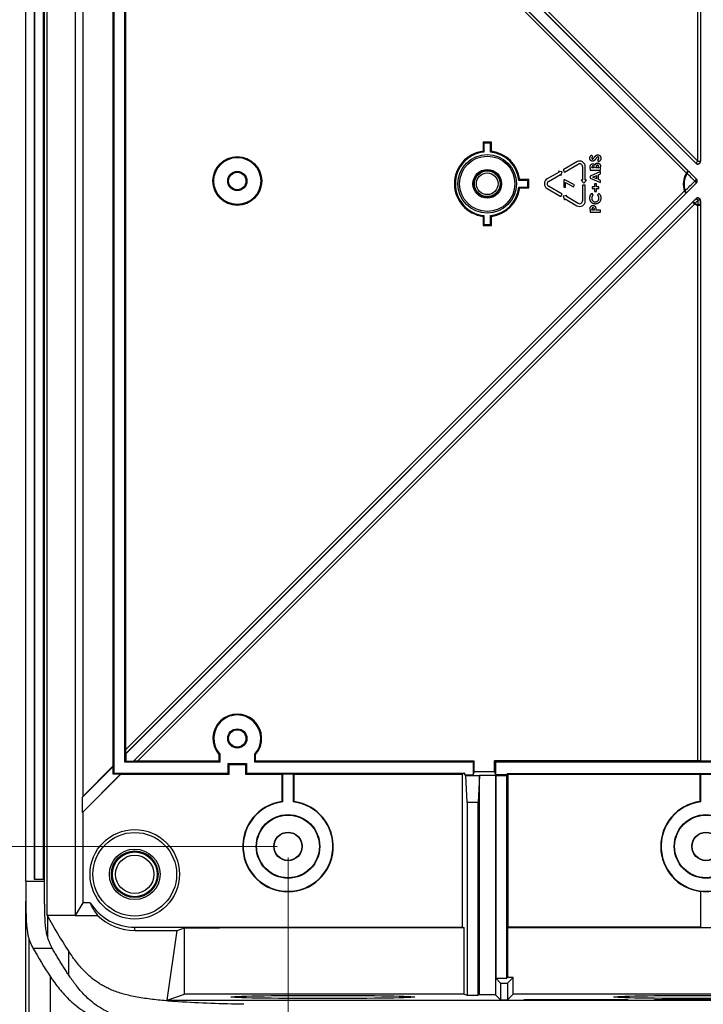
# Model space of a CAD drawing. Header units: inches. Extents: x 0.6 to 16.3, y 0.2 to 11.5.
# Tile 18 of 24: x 7.3 to 9.8, y 4.4 to 8. Entities that reach past the tile are written whole.
import ezdxf

# ---------------------------------------------------------------- set-up
doc = ezdxf.new("R2010")
doc.units = ezdxf.units.IN
doc.header["$MEASUREMENT"] = 0
doc.styles.add('SLDTEXTSTYLE0', font='TXT', dxfattribs={"width": 0.75})
doc.dimstyles.new('SLDDIMSTYLE2', dxfattribs={"dimtxt": 0.137795, "dimasz": 0.13, "dimexe": 0, "dimexo": 0.0625, "dimgap": 0.034449, "dimtad": 1, "dimlfac": 2, "dimrnd": 1e-09, "dimzin": 12, "dimdsep": 46, "dimtxsty": 'SLDTEXTSTYLE0', "dimsah": 1, "dimcen": 0.09, "dimadec": 0, "dimazin": 3, "dimtfac": 1, "dimtofl": 0, "dimtmove": 0, "dimatfit": 3, "dimfxl": 1, "dimfrac": 2, "dimtolj": 1, "dimtzin": 12, "dimarcsym": 0})

# ---------------------------------------------------------------- blocks, each defined once
blk = doc.blocks.new('_D_7')
at = {"color": 7, "linetype": 'Continuous', "lineweight": 18}
for p, q in [((8.2445, 9.7472), (7.1108, 9.7472)), ((7.1502, 9.7472), (7.1502, 4.9972)), ((8.2445, 4.9972), (7.1108, 4.9972))]:
    blk.add_line(p, q, dxfattribs=at)
for points in [[(7.1502, 9.7472), (7.1302, 9.6172), (7.1702, 9.6172)], [(7.1502, 4.9972), (7.1702, 5.1272), (7.1302, 5.1272)]]:
    blk.add_solid(points, dxfattribs=at)
at = {"color": 7, "linetype": 'Continuous', "lineweight": 18, "insert": (6.9726, 7.0984), "char_height": 0.1378, "attachment_point": 1, "rotation": 90, "style": 'SLDTEXTSTYLE0'}
blk.add_mtext('241.3', dxfattribs=at)
blk = doc.blocks.new('_D_8')
at = {"color": 7, "linetype": 'Continuous', "lineweight": 18}
for p, q in [((8.2838, 4.9578), (8.2838, 3.5202)), ((11.2838, 4.9578), (11.2838, 3.5202)), ((8.2838, 3.5596), (11.2838, 3.5596))]:
    blk.add_line(p, q, dxfattribs=at)
for points in [[(8.2838, 3.5596), (8.4138, 3.5396), (8.4138, 3.5796)], [(11.2838, 3.5596), (11.1538, 3.5796), (11.1538, 3.5396)]]:
    blk.add_solid(points, dxfattribs=at)
at = {"color": 7, "linetype": 'Continuous', "lineweight": 18, "insert": (9.5758, 3.7372), "char_height": 0.1378, "attachment_point": 1, "style": 'SLDTEXTSTYLE0'}
blk.add_mtext('152.4', dxfattribs=at)

msp = doc.modelspace()

# ---------------------------------------------------------------- linework, layer by layer
at = {"color": 7, "linetype": 'Continuous', "lineweight": 25}
for p, q in [((7.42, 4.7497), (7.42, 9.9947)), ((7.52, 9.9947), (7.52, 4.7497)), ((7.3431, 4.8722), (7.3431, 9.8721)), ((7.374, 4.8783), (7.374, 9.8661)), ((7.3749, 4.8792), (7.3749, 9.8652)), ((7.4059, 4.8792), (7.4059, 9.8652)), ((7.4068, 9.8661), (7.4068, 4.8783)), ((7.4101, 4.8722), (7.4101, 9.8721)), ((7.547, 9.5932), (7.547, 5.1762)), ((7.6588, 9.5097), (7.6588, 5.2597)), ((7.6556, 9.4847), (7.6556, 5.2847)), ((7.6988, 5.2997), (7.6988, 9.4697)), ((7.7018, 9.4395), (9.7495, 7.3918)), ((7.7019, 9.4388), (9.7204, 7.4203)), ((9.7475, 7.4483), (7.7291, 9.4668)), ((9.7471, 7.4492), (7.7297, 9.4666)), ((7.744, 9.4664), (9.7542, 7.4563)), ((9.7542, 7.4563), (9.7542, 9.4664)), ((9.7642, 9.4666), (9.7642, 7.4563)), ((9.7645, 9.4668), (9.7645, 7.4554)), ((7.7021, 5.3449), (7.7021, 9.4245)), ((9.7134, 7.4132), (7.7021, 9.4245)), ((8.9871, 7.5207), (8.9838, 7.5239)), ((9.0138, 7.5239), (8.9838, 7.5239)), ((8.9838, 7.5239), (8.9838, 7.4915)), ((8.9871, 7.5207), (8.9871, 7.4886)), ((9.0106, 7.5207), (8.9871, 7.5207)), ((9.0106, 7.5207), (9.0138, 7.5239)), ((9.0106, 7.4886), (9.0106, 7.5207)), ((9.0138, 7.4915), (9.0138, 7.5239)), ((9.3775, 7.4722), (9.3729, 7.4776)), ((9.3948, 7.4598), (9.3984, 7.4535)), ((9.7471, 7.4492), (9.7542, 7.4563)), ((9.7542, 7.4563), (9.7642, 7.4563)), ((9.7642, 7.4563), (9.7645, 7.4554)), ((9.2543, 7.42), (9.2563, 7.4165)), ((9.2674, 7.4172), (9.2543, 7.42)), ((9.3204, 7.4535), (9.2714, 7.4253)), ((9.2714, 7.4253), (9.2764, 7.4166)), ((9.2764, 7.4166), (9.3254, 7.4449)), ((9.3404, 7.4362), (9.3404, 7.3872)), ((9.3504, 7.3872), (9.3504, 7.4362)), ((9.3679, 7.4301), (9.3679, 7.4237)), ((9.3679, 7.4237), (9.4054, 7.4237)), ((9.3746, 7.4314), (9.3746, 7.4334)), ((9.3828, 7.4314), (9.3746, 7.4314)), ((9.3828, 7.4331), (9.3828, 7.4314)), ((9.389, 7.4314), (9.389, 7.433)), ((9.3987, 7.4314), (9.389, 7.4314)), ((9.3987, 7.4334), (9.3987, 7.4314)), ((9.4054, 7.4237), (9.4054, 7.4351)), ((9.7134, 7.4132), (9.7204, 7.4203)), ((9.7475, 7.4483), (9.7471, 7.4492)), ((9.1448, 7.3864), (9.1127, 7.3864)), ((9.1481, 7.3897), (9.1156, 7.3897)), ((9.1448, 7.3864), (9.1481, 7.3897)), ((9.1448, 7.363), (9.1448, 7.3864)), ((9.1481, 7.3597), (9.1481, 7.3897)), ((9.2563, 7.4165), (9.2138, 7.392)), ((9.2188, 7.3833), (9.2613, 7.4079)), ((9.2613, 7.4079), (9.2633, 7.4044)), ((9.2633, 7.4044), (9.2674, 7.4172)), ((9.2734, 7.3886), (9.2734, 7.3622)), ((9.2769, 7.3886), (9.2734, 7.3886)), ((9.3118, 7.3704), (9.2769, 7.3886)), ((9.3404, 7.3872), (9.3364, 7.3872)), ((9.3364, 7.3872), (9.3454, 7.3772)), ((9.3454, 7.3772), (9.3544, 7.3872)), ((9.3544, 7.3872), (9.3504, 7.3872)), ((9.4054, 7.4182), (9.3679, 7.4025)), ((9.3679, 7.4025), (9.3679, 7.3944)), ((9.3679, 7.3944), (9.4054, 7.3788)), ((9.3779, 7.3985), (9.391, 7.404)), ((9.391, 7.393), (9.3779, 7.3985)), ((9.391, 7.404), (9.391, 7.393)), ((9.3977, 7.4068), (9.4054, 7.4099)), ((9.3977, 7.3902), (9.3977, 7.4068)), ((9.4054, 7.387), (9.3977, 7.3902)), ((9.4054, 7.4099), (9.4054, 7.4182)), ((9.4054, 7.3788), (9.4054, 7.387)), ((9.7134, 7.4132), (9.7159, 7.4117)), ((9.7494, 7.3918), (9.7495, 7.3918)), ((7.7018, 5.3299), (9.7495, 7.3776)), ((7.7021, 5.3449), (9.7058, 7.3486)), ((9.1127, 7.363), (9.1448, 7.363)), ((9.1156, 7.3597), (9.1481, 7.3597)), ((9.1448, 7.363), (9.1481, 7.3597)), ((9.2138, 7.3574), (9.2628, 7.3291)), ((9.2678, 7.3378), (9.2188, 7.366)), ((9.2734, 7.3622), (9.2796, 7.3622)), ((9.2796, 7.3787), (9.3087, 7.3636)), ((9.2796, 7.3622), (9.2796, 7.3787)), ((9.3087, 7.3636), (9.3118, 7.3704)), ((9.3404, 7.3697), (9.3404, 7.3132)), ((9.3504, 7.3697), (9.3404, 7.3697)), ((9.3504, 7.3132), (9.3504, 7.3697)), ((9.3842, 7.3641), (9.3751, 7.3641)), ((9.3751, 7.3641), (9.3751, 7.3574)), ((9.3751, 7.3574), (9.3842, 7.3574)), ((9.3842, 7.3742), (9.3842, 7.3641)), ((9.3905, 7.3742), (9.3842, 7.3742)), ((9.3842, 7.3574), (9.3842, 7.3473)), ((9.3905, 7.3641), (9.3905, 7.3742)), ((9.3996, 7.3641), (9.3905, 7.3641)), ((9.3905, 7.3574), (9.3996, 7.3574)), ((9.3905, 7.3473), (9.3905, 7.3574)), ((9.3996, 7.3574), (9.3996, 7.3641)), ((9.7058, 7.3486), (9.7086, 7.3494)), ((9.7128, 7.3415), (9.7058, 7.3486)), ((9.7495, 7.3776), (9.7494, 7.3776)), ((9.7128, 7.3415), (7.7019, 5.3306)), ((9.7475, 7.321), (7.7291, 5.3026)), ((9.2628, 7.3291), (9.2678, 7.3378)), ((9.2849, 7.3325), (9.2718, 7.3297)), ((9.2718, 7.3297), (9.2759, 7.3169)), ((9.2759, 7.3169), (9.2779, 7.3204)), ((9.2779, 7.3204), (9.3204, 7.2958)), ((9.2829, 7.329), (9.2849, 7.3325)), ((9.3254, 7.3045), (9.2829, 7.329)), ((9.3791, 7.3353), (9.3744, 7.3405)), ((9.3842, 7.3473), (9.3905, 7.3473)), ((9.3992, 7.3404), (9.3942, 7.3353)), ((9.7473, 7.3205), (9.7475, 7.321)), ((9.7645, 7.314), (9.7643, 7.3135)), ((9.7645, 7.314), (9.7645, 5.3039)), ((7.7297, 5.3028), (9.7357, 7.3088)), ((9.7428, 7.3017), (7.744, 5.303)), ((9.3679, 7.2806), (9.3679, 7.2723)), ((9.3746, 7.28), (9.3746, 7.2822)), ((9.3823, 7.28), (9.3746, 7.28)), ((9.3823, 7.2825), (9.3823, 7.28)), ((9.4054, 7.28), (9.389, 7.28)), ((9.4054, 7.2723), (9.4054, 7.28)), ((9.7428, 7.3017), (9.7357, 7.3088)), ((9.7443, 7.3043), (9.7428, 7.3017)), ((9.7553, 7.299), (9.7542, 7.2962)), ((9.7642, 7.2962), (9.7542, 7.2962)), ((9.7542, 5.3042), (9.7542, 7.2962)), ((9.7642, 7.2962), (9.7642, 5.304)), ((8.9838, 7.2579), (8.9838, 7.2254)), ((8.9871, 7.2608), (8.9871, 7.2287)), ((9.0106, 7.2287), (9.0106, 7.2608)), ((9.0138, 7.2254), (9.0138, 7.2579)), ((9.3679, 7.2723), (9.4054, 7.2723)), ((8.9871, 7.2287), (8.9838, 7.2254)), ((8.9838, 7.2254), (9.0138, 7.2254)), ((8.9871, 7.2287), (9.0106, 7.2287)), ((9.0106, 7.2287), (9.0138, 7.2254)), ((7.7018, 5.3026), (7.6988, 5.2997)), ((8.0393, 5.2997), (7.6988, 5.2997)), ((7.7019, 5.3306), (7.7018, 5.3299)), ((7.7018, 5.3299), (7.7018, 5.3026)), ((7.7018, 5.3026), (7.7291, 5.3026)), ((7.7291, 5.3026), (7.7297, 5.3028)), ((8.0361, 5.303), (7.744, 5.303)), ((8.0361, 5.327), (8.0361, 5.303)), ((8.0361, 5.303), (8.0393, 5.2997)), ((8.0393, 5.3282), (8.0393, 5.2997)), ((8.1643, 5.2997), (8.1643, 5.3282)), ((8.1676, 5.327), (8.1643, 5.3282)), ((8.1676, 5.303), (8.1643, 5.2997)), ((8.949, 5.2997), (8.1643, 5.2997)), ((8.1676, 5.303), (8.1676, 5.327)), ((8.9523, 5.303), (8.1676, 5.303)), ((8.9523, 5.303), (8.949, 5.2997)), ((8.949, 5.2546), (8.949, 5.2997)), ((8.9523, 5.2645), (8.9523, 5.303)), ((9.0247, 5.3042), (9.028, 5.301)), ((9.7542, 5.3042), (9.0247, 5.3042)), ((9.0247, 5.2645), (9.0247, 5.3042)), ((9.028, 5.301), (10.5397, 5.301)), ((9.028, 5.301), (9.028, 5.2547)), ((9.7642, 5.304), (9.7645, 5.3039)), ((9.7645, 5.3039), (9.8031, 5.3039)), ((7.546, 5.1741), (7.6559, 5.2841)), ((7.547, 5.1762), (7.6556, 5.2847)), ((7.6559, 5.2841), (7.6556, 5.2847)), ((7.6559, 5.2568), (7.6559, 5.2841)), ((8.0693, 5.2947), (8.1343, 5.2947)), ((8.0693, 5.2597), (8.0693, 5.2947)), ((8.0726, 5.2914), (8.0693, 5.2947)), ((8.0726, 5.2564), (8.0726, 5.2914)), ((8.0726, 5.2914), (8.1311, 5.2914)), ((8.1311, 5.2914), (8.1343, 5.2947)), ((8.1311, 5.2914), (8.1311, 5.2564)), ((8.1343, 5.2947), (8.1343, 5.2597)), ((8.949, 5.2546), (8.9523, 5.2645)), ((9.0247, 5.2645), (8.9523, 5.2645)), ((9.0247, 5.2645), (9.028, 5.2547)), ((7.6832, 5.2568), (7.546, 5.1195)), ((7.6838, 5.2564), (7.547, 5.1196)), ((7.6559, 5.2568), (7.6588, 5.2597)), ((7.6832, 5.2568), (7.6559, 5.2568)), ((7.6588, 5.2597), (8.0693, 5.2597)), ((7.6838, 5.2564), (7.6832, 5.2568)), ((7.6838, 5.2564), (8.0726, 5.2564)), ((8.0726, 5.2564), (8.0693, 5.2597)), ((8.1311, 5.2564), (8.1343, 5.2597)), ((8.1311, 5.2564), (8.2621, 5.2564)), ((8.1343, 5.2597), (8.9189, 5.2597)), ((8.2621, 5.2564), (8.2638, 5.2582)), ((8.2621, 5.2564), (8.2621, 5.1582)), ((8.2638, 5.2582), (8.3038, 5.2582)), ((8.2638, 5.2582), (8.2638, 5.1567)), ((8.3038, 5.2582), (8.3056, 5.2564)), ((8.3038, 5.1567), (8.3038, 5.2582)), ((8.3056, 5.2564), (8.909, 5.2564)), ((8.3056, 5.1582), (8.3056, 5.2564)), ((8.9189, 5.2597), (8.909, 5.2564)), ((8.909, 5.2564), (8.909, 4.7072)), ((8.9189, 5.2546), (8.9189, 5.2597)), ((8.9189, 5.2546), (8.922, 5.2515)), ((8.9189, 5.2546), (8.949, 5.2546)), ((8.9266, 5.1545), (8.922, 5.2515)), ((8.922, 5.2515), (8.9707, 5.2515)), ((8.9707, 5.2515), (8.9661, 5.1545)), ((8.9707, 5.2515), (8.9713, 5.2522)), ((8.9713, 4.4653), (8.9713, 5.2522)), ((9.0288, 5.2522), (8.9713, 5.2522)), ((9.028, 5.2547), (9.0706, 5.2547)), ((9.0288, 5.2522), (9.0293, 5.2509)), ((9.0288, 5.2522), (9.0288, 4.4653)), ((9.0293, 5.2509), (9.0293, 4.5249)), ((9.0693, 5.2509), (9.0293, 5.2509)), ((9.0706, 5.2547), (9.0693, 5.2509)), ((9.0693, 4.5249), (9.0693, 5.2509)), ((9.0706, 5.2584), (9.0706, 5.2547)), ((9.0738, 5.2552), (9.0706, 5.2584)), ((9.0706, 5.2584), (10.4971, 5.2584)), ((9.0738, 4.7072), (9.0738, 5.2552)), ((9.7621, 5.2552), (9.0738, 5.2552)), ((9.7621, 5.2552), (9.7638, 5.2569)), ((9.7621, 5.2552), (9.7621, 5.1582)), ((9.7638, 5.2569), (9.8038, 5.2569)), ((9.7638, 5.2569), (9.7638, 5.1567)), ((7.546, 5.1741), (7.547, 5.1762)), ((7.546, 5.1195), (7.546, 5.1741)), ((8.2621, 5.1582), (8.2638, 5.1567)), ((8.3038, 5.1567), (8.3056, 5.1582)), ((9.7621, 5.1582), (9.7638, 5.1567)), ((8.9266, 5.1545), (8.9266, 4.4635)), ((8.9661, 5.1545), (8.9266, 5.1545)), ((8.9661, 4.4635), (8.9661, 5.1545)), ((7.547, 5.1196), (7.546, 5.1195)), ((7.547, 5.1196), (7.547, 4.7948)), ((7.374, 4.8783), (7.3749, 4.8792)), ((7.4068, 4.8783), (7.374, 4.8783)), ((7.3749, 4.8792), (7.4059, 4.8792)), ((7.4059, 4.8792), (7.4068, 4.8783)), ((7.3428, 4.8722), (7.4101, 4.8722)), ((9.7638, 4.8359), (9.7638, 4.7072)), ((9.7645, 4.8362), (9.7645, 4.7068)), ((7.3428, 4.2472), (7.3428, 4.8007)), ((7.547, 4.7948), (7.52, 4.7497)), ((7.5738, 4.7948), (7.547, 4.7948)), ((7.52, 4.7497), (7.42, 4.7497)), ((7.4206, 4.7486), (7.4206, 4.6734)), ((7.52, 4.7497), (7.6002, 4.7497)), ((7.7338, 4.6956), (7.7338, 4.7072)), ((7.7338, 4.7072), (8.909, 4.7072)), ((7.8856, 4.6956), (7.9125, 4.7046)), ((7.9125, 4.4668), (7.9125, 4.7046)), ((8.909, 4.7072), (8.9164, 4.7047)), ((8.9164, 4.4669), (8.9164, 4.7047)), ((9.0738, 4.7072), (9.0714, 4.7048)), ((9.0714, 4.7048), (9.0714, 4.527)), ((9.7638, 4.7072), (9.0738, 4.7072)), ((9.7645, 4.7068), (9.7638, 4.7072)), ((9.7645, 4.7068), (9.8031, 4.7068)), ((7.3543, 4.6653), (7.3543, 4.2472)), ((7.7338, 4.6956), (7.8856, 4.6956)), ((7.8497, 4.4458), (7.8856, 4.6956)), ((7.3689, 4.6326), (7.4374, 4.6326)), ((7.4974, 4.5351), (7.4974, 4.6202)), ((7.4318, 4.2472), (7.4318, 4.5293)), ((9.0293, 4.5249), (9.0469, 4.5072)), ((9.0293, 4.5249), (9.0693, 4.5249)), ((9.0714, 4.527), (9.0693, 4.5249)), ((9.0916, 4.527), (9.0714, 4.527)), ((9.0719, 4.5072), (9.0916, 4.527)), ((9.0916, 4.467), (9.0916, 4.527)), ((9.0469, 4.5072), (9.0719, 4.5072)), ((9.0469, 4.5072), (9.0469, 4.4472)), ((9.0719, 4.5072), (9.0719, 4.4472)), ((7.8497, 4.4458), (7.9125, 4.4668)), ((8.9164, 4.4669), (8.9266, 4.4635)), ((8.9266, 4.4635), (8.9661, 4.4635)), ((8.9713, 4.4653), (8.9661, 4.4635)), ((9.0288, 4.4653), (8.9713, 4.4653)), ((9.0288, 4.4653), (9.0469, 4.4472)), ((9.0719, 4.4472), (9.0916, 4.467)), ((7.8497, 4.4458), (11.718, 4.4458)), ((9.0469, 4.4472), (9.0719, 4.4472)), ((9.1311, 4.4475), (9.5029, 4.4475)), ((9.1311, 4.4462), (9.1311, 4.4475)), ((9.5029, 4.4462), (9.1311, 4.4462)), ((9.5029, 4.4475), (9.5029, 4.4462)), ((9.5988, 4.4475), (9.9688, 4.4475)), ((9.5988, 4.4462), (9.5988, 4.4475)), ((9.9688, 4.4462), (9.5988, 4.4462))]:
    msp.add_line(p, q, dxfattribs=at)
at = {"color": 7, "linetype": 'Continuous', "lineweight": 25, "flags": 128}
msp.add_lwpolyline([(8.0393, 5.3282), (8.0364, 5.3271), (8.0361, 5.327)], dxfattribs=at)
at = {"color": 7, "linetype": 'Continuous', "lineweight": 25}
for centre, radius in [((8.1018, 7.3847), 0.0875), ((8.1018, 7.3847), 0.0842), ((8.9988, 7.3747), 0.105), ((8.9988, 7.3747), 0.0992), ((8.1018, 7.3847), 0.0345), ((8.9988, 7.3747), 0.0515), ((8.9988, 7.3747), 0.048), ((8.9988, 7.3747), 0.0462), ((8.1018, 7.3847), 0.0312), ((8.9988, 7.3747), 0.0388), ((8.1018, 5.3847), 0.0345), ((8.1018, 5.3847), 0.0312), ((8.2838, 4.9972), 0.1142), ((8.2838, 4.9972), 0.1125), ((9.7838, 4.9972), 0.1142), ((9.7838, 4.9972), 0.1125), ((7.7338, 4.8972), 0.1605), ((7.7338, 4.8972), 0.1501), ((8.2838, 4.9972), 0.051), ((8.2838, 4.9972), 0.05), ((9.7838, 4.9972), 0.051), ((9.7838, 4.9972), 0.05), ((7.7338, 4.8972), 0.0907), ((7.7338, 4.8972), 0.0837), ((7.7338, 4.8972), 0.0803), ((7.7338, 4.8972), 0.0687)]:
    msp.add_circle(centre, radius, dxfattribs=at)
for centre, radius, start, end in [((8.9988, 7.3747), 0.1178, 97.318, 262.682), ((8.9988, 7.3747), 0.1178, 7.318, 82.682), ((8.9988, 7.3747), 0.1145, 95.8791, 264.1209), ((8.9988, 7.3747), 0.1145, 5.8791, 84.1209), ((9.3304, 7.4362), 0.02, 0, 120), ((9.7542, 7.4563), 0.01, 225.2788, 359.7212), ((9.3304, 7.4362), 0.01, 0, 120), ((9.7096, 7.4205), 0.0108, 305.8152, 359.0278), ((4.6826, 2.2748), 7.2011, 45.28244, 45.606), ((9.2238, 7.3747), 0.02, 120, 240), ((9.2238, 7.3747), 0.01, 120, 240), ((9.7838, 7.3722), 0.0815, 149.7906, 196.8316), ((9.7838, 7.3722), 0.0786, 149.7906, 196.8316), ((4.7724, 12.3818), 7.0492, 314.44729, 314.84963), ((4.8632, 2.4552), 6.9366, 45.28244, 45.606), ((9.7322, 7.3986), 0.0186, 309.0378, 338.2211), ((9.7241, 7.362), 0.0297, 31.6559, 48.3252), ((9.7423, 7.3847), 0.01, 315.0817, 44.9183), ((8.9988, 7.3747), 0.1145, 275.8791, 354.1209), ((8.9988, 7.3747), 0.1178, 277.318, 352.682), ((9.7023, 7.341), 0.0105, 2.6328, 53.1546), ((4.5884, 12.5658), 7.318, 314.44729, 314.84963), ((9.3304, 7.3132), 0.02, 240, 0), ((9.3304, 7.3132), 0.01, 240, 0), ((14.7189, 2.4304), 6.9736, 135.47317, 135.60842), ((14.5444, 2.6051), 6.7174, 135.47317, 135.60842), ((9.7543, 7.3134), 0.01, 0.2788, 134.7212), ((9.7454, 7.3081), 0.0125, 36.6421, 81.2281), ((3.0054, 7.3681), 6.7502, 359.41316, 359.55413), ((9.7571, 7.3032), 0.0125, 54.9605, 97.8234), ((2.7569, 7.368), 7.0076, 359.41316, 359.55413), ((9.7356, 7.298), 0.0108, 35.8152, 89.0278), ((9.7838, 7.3722), 0.0815, 239.7906, 248.6739), ((9.7838, 7.3722), 0.0786, 239.7906, 248.6739), ((9.7569, 7.2885), 0.0106, 46.528, 98.6757), ((8.1018, 5.3847), 0.0875, 318.7369, 221.2631), ((8.1018, 5.3847), 0.0842, 317.9056, 222.0944), ((8.2838, 4.9972), 0.1625, 97.6903, 82.3097), ((9.7838, 4.9972), 0.1625, 97.6903, 262.9303), ((8.2838, 4.9972), 0.1608, 97.1469, 82.8531), ((9.7838, 4.9972), 0.1608, 97.1469, 82.8531), ((9.7838, 4.9972), 0.1622, 263.1636, 276.8364), ((7.7338, 4.8972), 0.19, 212.622, 270)]:
    msp.add_arc(centre, radius, start, end, dxfattribs=at)
for centre, major_axis, ratio, start_param, end_param in [((9.7545, 7.4554), (0.00384, -0.00928), 0.995862, 5.106556, 7.459814), ((9.7424, 7.3847), (-0.01, 0), 0.998783, 2.356803, 3.926382), ((9.7545, 7.3139), (0.00384, 0.00928), 0.995862, 5.106556, 7.459814), ((7.7019, 5.3447), (0, 0.0141), 0.012341, 3.188843, 4.724733), ((7.7439, 5.3028), (0.0141, 0), 0.012341, 1.558452, 3.094342), ((9.7542, 5.304), (0.01, 0), 0.017455, 0.034907, 1.570796), ((9.6822, 4.9972), (0.2033, 0), 0.866113, 5.125509, 5.129263), ((7.7338, 4.862), (0, 0.1766), 0.979895, 1.961141, 2.259647), ((14.9195, 5.276), (7.6376, 0), 0.36397, 3.332461, 3.379718), ((7.7338, 4.888), (0, 0.1924), 0.998849, 2.37281, 3.141593), ((9.7838, 2.5237), (124.9525, 0), 0.017455, 1.577739, 1.585773), ((9.7838, 2.5237), (124.9525, 0), 0.017455, 1.565095, 1.576498), ((14.9195, 5.1908), (7.7051, 0), 0.36397, 3.341987, 3.379718), ((9.7838, 2.2859), (124.9525, 0), 0.017455, 1.577739, 1.585773), ((9.7838, 2.2859), (124.9525, 0), 0.017455, 1.565257, 1.576336)]:
    msp.add_ellipse(centre, major_axis=major_axis, ratio=ratio, start_param=start_param, end_param=end_param, dxfattribs=at)
for centre in [(8.4088, 4.457), (9.7838, 4.457)]:
    msp.add_ellipse(centre, major_axis=(0.3306, 0), ratio=0.017455, dxfattribs=at)
for points in [[(8.9838, 7.4915), (8.9849, 7.4905), (8.986, 7.4896), (8.9871, 7.4886)], [(9.0106, 7.4886), (9.0117, 7.4896), (9.0127, 7.4905), (9.0138, 7.4915)], [(9.1156, 7.3897), (9.1147, 7.3886), (9.1137, 7.3875), (9.1127, 7.3864)], [(9.1127, 7.363), (9.1137, 7.3619), (9.1147, 7.3608), (9.1156, 7.3597)], [(8.9871, 7.2608), (8.986, 7.2598), (8.9849, 7.2588), (8.9838, 7.2579)], [(9.0138, 7.2579), (9.0127, 7.2588), (9.0117, 7.2598), (9.0106, 7.2608)], [(7.4206, 4.7486), (7.4204, 4.749), (7.4202, 4.7493), (7.42, 4.7497)]]:
    msp.add_open_spline(points, degree=3, dxfattribs=at)
for points, knots in [([(9.3669, 7.4662), (9.3669, 7.4667), (9.367, 7.4677), (9.3672, 7.4691), (9.3676, 7.4705), (9.3681, 7.4716), (9.3686, 7.4725), (9.369, 7.4732), (9.3695, 7.4739), (9.37, 7.4746), (9.3707, 7.4753), (9.3713, 7.4761), (9.3721, 7.4768), (9.3726, 7.4773), (9.3729, 7.4776)], [0, 0, 0, 0, 0.109693, 0.217905, 0.326013, 0.436139, 0.49325, 0.554365, 0.618748, 0.686732, 0.758742, 0.835045, 0.915292, 1, 1, 1, 1]), ([(9.3764, 7.4555), (9.3761, 7.4555), (9.3755, 7.4555), (9.3746, 7.4556), (9.3737, 7.4559), (9.3728, 7.4562), (9.372, 7.4567), (9.3712, 7.4572), (9.3704, 7.4578), (9.3697, 7.4585), (9.3691, 7.4593), (9.3685, 7.4602), (9.368, 7.4611), (9.3676, 7.462), (9.3673, 7.463), (9.3671, 7.464), (9.367, 7.4651), (9.3669, 7.4659), (9.3669, 7.4662)], [0, 0, 0, 0, 0.060195, 0.118734, 0.176621, 0.234194, 0.292196, 0.351738, 0.413088, 0.476868, 0.54165, 0.605232, 0.668705, 0.732485, 0.796518, 0.862301, 0.929949, 1, 1, 1, 1]), ([(9.3775, 7.4722), (9.3772, 7.4719), (9.3766, 7.4715), (9.3758, 7.4708), (9.3752, 7.4701), (9.3746, 7.4693), (9.3742, 7.4686), (9.3739, 7.4679), (9.3737, 7.4671), (9.3737, 7.4666), (9.3737, 7.4664)], [0, 0, 0, 0, 0.159665, 0.306609, 0.441699, 0.566883, 0.683727, 0.793184, 0.897426, 1, 1, 1, 1]), ([(9.3737, 7.4664), (9.3737, 7.4662), (9.3737, 7.4657), (9.3738, 7.4651), (9.3741, 7.4645), (9.3744, 7.4641), (9.3748, 7.4637), (9.3752, 7.4634), (9.3756, 7.4632), (9.376, 7.4632), (9.3761, 7.4631)], [0, 0, 0, 0, 0.152185, 0.292647, 0.427185, 0.558167, 0.68207, 0.792258, 0.897335, 1, 1, 1, 1]), ([(9.3761, 7.4631), (9.3763, 7.4632), (9.3766, 7.4632), (9.377, 7.4633), (9.3775, 7.4635), (9.3778, 7.4637), (9.3779, 7.4638)], [0, 0, 0, 0, 0.240347, 0.48368, 0.735669, 1, 1, 1, 1]), ([(9.3896, 7.4655), (9.3892, 7.465), (9.3884, 7.464), (9.3873, 7.4627), (9.3862, 7.4614), (9.3852, 7.4603), (9.3843, 7.4594), (9.3834, 7.4585), (9.3826, 7.4579), (9.3817, 7.4572), (9.3806, 7.4565), (9.3792, 7.4559), (9.3778, 7.4555), (9.3769, 7.4555), (9.3764, 7.4555)], [0, 0, 0, 0, 0.113807, 0.218052, 0.313729, 0.400891, 0.47867, 0.547784, 0.608384, 0.660354, 0.752714, 0.838907, 0.920851, 1, 1, 1, 1]), ([(9.3779, 7.4638), (9.378, 7.4639), (9.3783, 7.4641), (9.3787, 7.4645), (9.3792, 7.465), (9.3797, 7.4657), (9.3804, 7.4664), (9.3811, 7.4672), (9.3819, 7.4682), (9.3825, 7.4689), (9.3827, 7.4692)], [0, 0, 0, 0, 0.059168, 0.135724, 0.232716, 0.348057, 0.482492, 0.635372, 0.80884, 1, 1, 1, 1]), ([(9.3827, 7.4692), (9.383, 7.4696), (9.3835, 7.4702), (9.3843, 7.4711), (9.3849, 7.4719), (9.3855, 7.4726), (9.386, 7.4732), (9.3864, 7.4737), (9.3868, 7.4741), (9.387, 7.4743), (9.3871, 7.4744)], [0, 0, 0, 0, 0.192959, 0.366899, 0.520799, 0.655676, 0.770541, 0.866383, 0.943105, 1, 1, 1, 1]), ([(9.3871, 7.4744), (9.3874, 7.4747), (9.3881, 7.4754), (9.3892, 7.4763), (9.3902, 7.477), (9.3913, 7.4776), (9.3923, 7.478), (9.3934, 7.4783), (9.3945, 7.4785), (9.3953, 7.4785), (9.3957, 7.4785)], [0, 0, 0, 0, 0.153397, 0.293911, 0.422292, 0.540171, 0.652913, 0.765578, 0.88147, 1, 1, 1, 1]), ([(9.3961, 7.4708), (9.3959, 7.4708), (9.3954, 7.4708), (9.3948, 7.4706), (9.3941, 7.4703), (9.3936, 7.4699), (9.3931, 7.4696), (9.3928, 7.4692), (9.3923, 7.4688), (9.3919, 7.4683), (9.3914, 7.4677), (9.3908, 7.467), (9.3902, 7.4663), (9.3898, 7.4658), (9.3896, 7.4655)], [0, 0, 0, 0, 0.074367, 0.151543, 0.233745, 0.322891, 0.373637, 0.434642, 0.504858, 0.584373, 0.673854, 0.77268, 0.881649, 1, 1, 1, 1]), ([(9.3948, 7.4598), (9.3952, 7.46), (9.3959, 7.4605), (9.3969, 7.4612), (9.3977, 7.462), (9.3984, 7.4628), (9.399, 7.4636), (9.3993, 7.4645), (9.3996, 7.4654), (9.3996, 7.466), (9.3996, 7.4663)], [0, 0, 0, 0, 0.157892, 0.303304, 0.436908, 0.560192, 0.675789, 0.786154, 0.893241, 1, 1, 1, 1]), ([(9.3957, 7.4785), (9.3961, 7.4785), (9.3968, 7.4785), (9.3979, 7.4783), (9.3989, 7.4781), (9.3999, 7.4777), (9.4008, 7.4772), (9.4017, 7.4766), (9.4026, 7.4759), (9.4033, 7.4752), (9.404, 7.4743), (9.4047, 7.4733), (9.4052, 7.4723), (9.4056, 7.4713), (9.4059, 7.4701), (9.4062, 7.4689), (9.4063, 7.4676), (9.4063, 7.4668), (9.4064, 7.4663)], [0, 0, 0, 0, 0.062485, 0.12264, 0.181491, 0.238919, 0.296601, 0.354845, 0.414122, 0.475212, 0.537252, 0.599048, 0.661352, 0.724449, 0.789861, 0.856904, 0.926792, 1, 1, 1, 1]), ([(9.3996, 7.4663), (9.3996, 7.4666), (9.3996, 7.4672), (9.3994, 7.4681), (9.399, 7.4689), (9.3986, 7.4695), (9.398, 7.4701), (9.3974, 7.4705), (9.3968, 7.4708), (9.3963, 7.4708), (9.3961, 7.4708)], [0, 0, 0, 0, 0.145479, 0.282526, 0.413563, 0.545093, 0.67022, 0.784738, 0.891875, 1, 1, 1, 1]), ([(9.4064, 7.4663), (9.4063, 7.466), (9.4063, 7.4653), (9.4062, 7.4643), (9.4061, 7.4633), (9.4059, 7.4624), (9.4056, 7.4614), (9.4053, 7.4606), (9.4049, 7.4597), (9.4044, 7.4589), (9.4039, 7.4581), (9.4033, 7.4574), (9.4027, 7.4567), (9.4019, 7.456), (9.4011, 7.4553), (9.4003, 7.4547), (9.3994, 7.4541), (9.3987, 7.4537), (9.3984, 7.4535)], [0, 0, 0, 0, 0.065469, 0.129278, 0.191202, 0.251511, 0.310946, 0.369796, 0.427932, 0.485687, 0.544056, 0.603393, 0.664041, 0.726642, 0.791503, 0.858171, 0.927646, 1, 1, 1, 1]), ([(9.3679, 7.4301), (9.3679, 7.4306), (9.3679, 7.4315), (9.3679, 7.4327), (9.368, 7.4339), (9.368, 7.4349), (9.3681, 7.4359), (9.3683, 7.4368), (9.3684, 7.4376), (9.3685, 7.4381), (9.3686, 7.4383)], [0, 0, 0, 0, 0.164683, 0.317538, 0.458577, 0.588753, 0.708282, 0.8162, 0.913665, 1, 1, 1, 1]), ([(9.3686, 7.4383), (9.3686, 7.4386), (9.3688, 7.4392), (9.3691, 7.44), (9.3694, 7.4408), (9.3698, 7.4416), (9.3703, 7.4423), (9.3708, 7.443), (9.3713, 7.4436), (9.3719, 7.4442), (9.3725, 7.4447), (9.3732, 7.4451), (9.3739, 7.4455), (9.3746, 7.4458), (9.3753, 7.446), (9.3761, 7.4462), (9.3769, 7.4463), (9.3774, 7.4463), (9.3777, 7.4463)], [0, 0, 0, 0, 0.070619, 0.139168, 0.205247, 0.27021, 0.333676, 0.396124, 0.458528, 0.520407, 0.581767, 0.641561, 0.700437, 0.759083, 0.817862, 0.877098, 0.937602, 1, 1, 1, 1]), ([(9.3786, 7.4386), (9.3783, 7.4386), (9.3777, 7.4386), (9.3769, 7.4383), (9.3762, 7.4379), (9.3756, 7.4373), (9.3752, 7.4366), (9.3748, 7.4357), (9.3747, 7.4346), (9.3746, 7.4338), (9.3746, 7.4334)], [0, 0, 0, 0, 0.116956, 0.225183, 0.33144, 0.440262, 0.55681, 0.686558, 0.832707, 1, 1, 1, 1]), ([(9.3777, 7.4463), (9.378, 7.4463), (9.3787, 7.4463), (9.3797, 7.4461), (9.3807, 7.4458), (9.3816, 7.4453), (9.3825, 7.4447), (9.3833, 7.444), (9.3841, 7.4431), (9.3846, 7.4424), (9.3849, 7.442)], [0, 0, 0, 0, 0.119614, 0.236047, 0.350147, 0.464976, 0.583505, 0.711012, 0.849358, 1, 1, 1, 1]), ([(9.3828, 7.4331), (9.3828, 7.4333), (9.3828, 7.4338), (9.3827, 7.4344), (9.3826, 7.435), (9.3825, 7.4355), (9.3824, 7.436), (9.3822, 7.4365), (9.3819, 7.4369), (9.3816, 7.4374), (9.3811, 7.4379), (9.3803, 7.4383), (9.3795, 7.4386), (9.3789, 7.4386), (9.3786, 7.4386)], [0, 0, 0, 0, 0.085713, 0.166917, 0.242057, 0.312495, 0.378439, 0.441575, 0.500859, 0.557421, 0.666497, 0.772798, 0.882421, 1, 1, 1, 1]), ([(9.3849, 7.442), (9.385, 7.4423), (9.3853, 7.4429), (9.3857, 7.4437), (9.3862, 7.4445), (9.3867, 7.4452), (9.3872, 7.4459), (9.3877, 7.4465), (9.3883, 7.447), (9.3889, 7.4475), (9.3895, 7.4479), (9.3901, 7.4482), (9.3908, 7.4485), (9.3915, 7.4488), (9.3922, 7.449), (9.393, 7.4491), (9.3937, 7.4492), (9.3943, 7.4492), (9.3945, 7.4492)], [0, 0, 0, 0, 0.077103, 0.150774, 0.221198, 0.288433, 0.352931, 0.414539, 0.474462, 0.532661, 0.589523, 0.646256, 0.70325, 0.760145, 0.818239, 0.877013, 0.937458, 1, 1, 1, 1]), ([(9.3943, 7.4415), (9.3941, 7.4415), (9.3937, 7.4415), (9.3931, 7.4414), (9.3926, 7.4412), (9.3921, 7.441), (9.3916, 7.4408), (9.3912, 7.4404), (9.3908, 7.44), (9.3904, 7.4395), (9.3901, 7.439), (9.3898, 7.4384), (9.3896, 7.4377), (9.3894, 7.4369), (9.3892, 7.4361), (9.3891, 7.4351), (9.3891, 7.4341), (9.389, 7.4334), (9.389, 7.433)], [0, 0, 0, 0, 0.052826, 0.102892, 0.151698, 0.199578, 0.247224, 0.295723, 0.346254, 0.398507, 0.45429, 0.514042, 0.579093, 0.650037, 0.727451, 0.811452, 0.902476, 1, 1, 1, 1]), ([(9.3987, 7.4334), (9.3987, 7.4337), (9.3987, 7.4345), (9.3986, 7.4355), (9.3985, 7.4365), (9.3984, 7.4373), (9.3982, 7.4381), (9.398, 7.4388), (9.3978, 7.4394), (9.3976, 7.4398), (9.3972, 7.4402), (9.3969, 7.4406), (9.3966, 7.4409), (9.3962, 7.4411), (9.3957, 7.4413), (9.3953, 7.4414), (9.3948, 7.4415), (9.3944, 7.4415), (9.3943, 7.4415)], [0, 0, 0, 0, 0.109567, 0.210657, 0.302002, 0.385143, 0.459013, 0.524719, 0.583227, 0.634208, 0.681186, 0.726275, 0.770113, 0.81408, 0.857994, 0.903339, 0.950545, 1, 1, 1, 1]), ([(9.3945, 7.4492), (9.3948, 7.4492), (9.3953, 7.4492), (9.3961, 7.4491), (9.3968, 7.449), (9.3975, 7.4488), (9.3982, 7.4485), (9.3989, 7.4482), (9.3996, 7.4479), (9.4005, 7.4473), (9.4015, 7.4465), (9.4025, 7.4454), (9.4034, 7.4442), (9.404, 7.4431), (9.4044, 7.4421), (9.4047, 7.4413), (9.4049, 7.4404), (9.4051, 7.4395), (9.4052, 7.4385), (9.4053, 7.4374), (9.4054, 7.4363), (9.4054, 7.4355), (9.4054, 7.4351)], [0, 0, 0, 0, 0.038676, 0.076797, 0.114552, 0.15187, 0.189605, 0.227054, 0.265326, 0.303946, 0.380887, 0.455714, 0.53039, 0.606272, 0.645641, 0.687767, 0.73236, 0.77968, 0.83009, 0.883593, 0.939955, 1, 1, 1, 1]), ([(9.3669, 7.3232), (9.3669, 7.3237), (9.3669, 7.3245), (9.367, 7.3257), (9.3672, 7.3269), (9.3674, 7.3281), (9.3677, 7.3293), (9.368, 7.3304), (9.3684, 7.3316), (9.3689, 7.3327), (9.3694, 7.3338), (9.3699, 7.3349), (9.3705, 7.336), (9.3712, 7.3369), (9.3719, 7.3379), (9.3727, 7.3388), (9.3735, 7.3397), (9.3741, 7.3403), (9.3744, 7.3405)], [0, 0, 0, 0, 0.063179, 0.125737, 0.188218, 0.250463, 0.312499, 0.37504, 0.438023, 0.501486, 0.56495, 0.627862, 0.689866, 0.751876, 0.813642, 0.875558, 0.93752, 1, 1, 1, 1]), ([(9.3866, 7.3021), (9.3861, 7.3021), (9.3852, 7.3021), (9.3839, 7.3022), (9.3825, 7.3024), (9.3813, 7.3027), (9.38, 7.3031), (9.3789, 7.3036), (9.3777, 7.3041), (9.3766, 7.3048), (9.3755, 7.3055), (9.3745, 7.3062), (9.3736, 7.3071), (9.3727, 7.308), (9.3718, 7.309), (9.371, 7.3101), (9.3703, 7.3112), (9.3696, 7.3125), (9.3689, 7.3137), (9.3684, 7.315), (9.368, 7.3163), (9.3676, 7.3177), (9.3673, 7.319), (9.3671, 7.3204), (9.367, 7.3218), (9.3669, 7.3228), (9.3669, 7.3232)], [0, 0, 0, 0, 0.042918, 0.085046, 0.125902, 0.166336, 0.206083, 0.245869, 0.285079, 0.324751, 0.364451, 0.403995, 0.443954, 0.484015, 0.524701, 0.566011, 0.608299, 0.651731, 0.695415, 0.738885, 0.782089, 0.825192, 0.868308, 0.911697, 0.955451, 1, 1, 1, 1]), ([(9.3791, 7.3353), (9.3787, 7.3348), (9.3778, 7.334), (9.3767, 7.3326), (9.3758, 7.3311), (9.375, 7.3296), (9.3744, 7.3281), (9.374, 7.3265), (9.3737, 7.3249), (9.3737, 7.3238), (9.3737, 7.3232)], [0, 0, 0, 0, 0.136909, 0.268396, 0.394876, 0.517931, 0.638546, 0.757987, 0.878001, 1, 1, 1, 1]), ([(9.3737, 7.3232), (9.3737, 7.3227), (9.3737, 7.3218), (9.3739, 7.3205), (9.3742, 7.3192), (9.3746, 7.318), (9.3751, 7.3168), (9.3757, 7.3157), (9.3765, 7.3146), (9.3774, 7.3136), (9.3783, 7.3127), (9.3793, 7.3119), (9.3804, 7.3113), (9.3815, 7.3107), (9.3827, 7.3103), (9.3839, 7.31), (9.3852, 7.3098), (9.3861, 7.3098), (9.3866, 7.3098)], [0, 0, 0, 0, 0.066977, 0.131537, 0.194623, 0.256732, 0.318247, 0.37998, 0.44242, 0.506253, 0.5697, 0.631561, 0.691986, 0.752, 0.81195, 0.873095, 0.935552, 1, 1, 1, 1]), ([(9.3866, 7.3098), (9.3869, 7.3098), (9.3875, 7.3098), (9.3884, 7.3099), (9.3893, 7.31), (9.3902, 7.3102), (9.391, 7.3104), (9.3918, 7.3107), (9.3926, 7.3111), (9.3933, 7.3115), (9.394, 7.3119), (9.3947, 7.3124), (9.3954, 7.313), (9.396, 7.3136), (9.3965, 7.3142), (9.397, 7.3149), (9.3975, 7.3156), (9.398, 7.3164), (9.3983, 7.3172), (9.3987, 7.318), (9.399, 7.3188), (9.3992, 7.3197), (9.3994, 7.3206), (9.3995, 7.3215), (9.3996, 7.3224), (9.3996, 7.323), (9.3996, 7.3233)], [0, 0, 0, 0, 0.044528, 0.087756, 0.130254, 0.171808, 0.212596, 0.253267, 0.293756, 0.334219, 0.374224, 0.413961, 0.453622, 0.493403, 0.533261, 0.573638, 0.614421, 0.656375, 0.698412, 0.740535, 0.782644, 0.824707, 0.867652, 0.910804, 0.955126, 1, 1, 1, 1]), ([(9.4064, 7.3231), (9.4063, 7.3224), (9.4063, 7.3209), (9.406, 7.3187), (9.4056, 7.3167), (9.405, 7.3147), (9.4042, 7.3129), (9.4033, 7.3111), (9.4021, 7.3095), (9.4008, 7.308), (9.3994, 7.3066), (9.3979, 7.3054), (9.3962, 7.3044), (9.3945, 7.3035), (9.3926, 7.3029), (9.3907, 7.3024), (9.3887, 7.3021), (9.3873, 7.3021), (9.3866, 7.3021)], [0, 0, 0, 0, 0.069842, 0.136847, 0.201781, 0.264698, 0.326406, 0.387524, 0.448875, 0.510713, 0.572202, 0.632168, 0.691617, 0.750828, 0.810591, 0.871606, 0.93456, 1, 1, 1, 1]), ([(9.3996, 7.3233), (9.3996, 7.3239), (9.3996, 7.3249), (9.3994, 7.3265), (9.399, 7.3279), (9.3986, 7.3291), (9.3981, 7.33), (9.3977, 7.3307), (9.3973, 7.3315), (9.3968, 7.3322), (9.3962, 7.3329), (9.3956, 7.3337), (9.3949, 7.3345), (9.3944, 7.335), (9.3942, 7.3353)], [0, 0, 0, 0, 0.118494, 0.232995, 0.344725, 0.454253, 0.510183, 0.569878, 0.632494, 0.698463, 0.767925, 0.841782, 0.918994, 1, 1, 1, 1]), ([(9.3992, 7.3404), (9.3995, 7.34), (9.4002, 7.3393), (9.401, 7.3382), (9.4019, 7.3372), (9.4026, 7.3361), (9.4033, 7.3351), (9.4038, 7.3341), (9.4044, 7.3331), (9.4048, 7.3321), (9.4052, 7.3311), (9.4055, 7.33), (9.4058, 7.329), (9.406, 7.3279), (9.4061, 7.3267), (9.4063, 7.3256), (9.4063, 7.3244), (9.4063, 7.3236), (9.4064, 7.3231)], [0, 0, 0, 0, 0.075941, 0.149038, 0.218535, 0.285629, 0.349342, 0.410155, 0.468954, 0.524855, 0.580317, 0.636386, 0.693329, 0.751957, 0.811724, 0.872697, 0.935426, 1, 1, 1, 1]), ([(9.3679, 7.2806), (9.3679, 7.2812), (9.3679, 7.2822), (9.3679, 7.2837), (9.368, 7.2851), (9.3682, 7.2864), (9.3683, 7.2876), (9.3685, 7.2886), (9.3687, 7.2895), (9.369, 7.2903), (9.3693, 7.2911), (9.3696, 7.2918), (9.37, 7.2924), (9.3704, 7.293), (9.3709, 7.2936), (9.3714, 7.2941), (9.372, 7.2946), (9.3726, 7.2951), (9.3732, 7.2955), (9.3739, 7.2958), (9.3746, 7.2961), (9.3753, 7.2964), (9.3761, 7.2966), (9.3769, 7.2967), (9.3777, 7.2968), (9.3783, 7.2968), (9.3785, 7.2968)], [0, 0, 0, 0, 0.073537, 0.14203, 0.204852, 0.263051, 0.31572, 0.363578, 0.40648, 0.44463, 0.480185, 0.514586, 0.548932, 0.582302, 0.615494, 0.648808, 0.682184, 0.716071, 0.750196, 0.784003, 0.818176, 0.852896, 0.888155, 0.924255, 0.961684, 1, 1, 1, 1]), ([(9.3754, 7.2872), (9.3753, 7.2871), (9.3752, 7.2869), (9.375, 7.2864), (9.3749, 7.2859), (9.3748, 7.2853), (9.3747, 7.2846), (9.3747, 7.2839), (9.3746, 7.2831), (9.3746, 7.2825), (9.3746, 7.2822)], [0, 0, 0, 0, 0.080501, 0.17301, 0.276954, 0.394307, 0.525477, 0.669298, 0.827377, 1, 1, 1, 1]), ([(9.3785, 7.2891), (9.3784, 7.2891), (9.378, 7.2891), (9.3775, 7.289), (9.3771, 7.2889), (9.3766, 7.2887), (9.3763, 7.2884), (9.3759, 7.2881), (9.3756, 7.2877), (9.3754, 7.2874), (9.3754, 7.2872)], [0, 0, 0, 0, 0.13556, 0.263019, 0.385298, 0.505497, 0.623499, 0.74251, 0.869026, 1, 1, 1, 1]), ([(9.3785, 7.2968), (9.3789, 7.2968), (9.3795, 7.2968), (9.3804, 7.2967), (9.3812, 7.2965), (9.3821, 7.2962), (9.3828, 7.2959), (9.3836, 7.2955), (9.3843, 7.2951), (9.3849, 7.2945), (9.3856, 7.2939), (9.3861, 7.2933), (9.3866, 7.2926), (9.3871, 7.2918), (9.3875, 7.291), (9.3879, 7.2902), (9.3882, 7.2893), (9.3884, 7.2886), (9.3885, 7.2883)], [0, 0, 0, 0, 0.066273, 0.130275, 0.191991, 0.252324, 0.311942, 0.370714, 0.429927, 0.489415, 0.549736, 0.610186, 0.671219, 0.733101, 0.797079, 0.862541, 0.93007, 1, 1, 1, 1]), ([(9.3785, 7.2891), (9.379, 7.2891), (9.3795, 7.289), (9.3799, 7.2889), (9.3802, 7.2887), (9.3805, 7.2886), (9.3808, 7.2883), (9.3811, 7.2881), (9.3813, 7.2878), (9.3815, 7.2875), (9.3817, 7.2872), (9.3819, 7.2868), (9.382, 7.2864), (9.3823, 7.2852), (9.3823, 7.2838), (9.3823, 7.2825)], [0, 0, 0, 0, 0.158018, 0.158018, 0.158018, 0.284372, 0.284372, 0.284372, 0.410563, 0.410563, 0.410563, 0.543056, 0.543056, 0.543056, 1, 1, 1, 1]), ([(9.3885, 7.2883), (9.3885, 7.2881), (9.3886, 7.2877), (9.3887, 7.2869), (9.3888, 7.286), (9.3889, 7.2851), (9.389, 7.284), (9.389, 7.2827), (9.389, 7.2814), (9.389, 7.2805), (9.389, 7.28)], [0, 0, 0, 0, 0.076937, 0.167496, 0.271144, 0.388878, 0.520723, 0.666802, 0.826255, 1, 1, 1, 1]), ([(7.3431, 4.8722), (7.3431, 4.8602), (7.343, 4.8483), (7.343, 4.8244), (7.3429, 4.8125), (7.3428, 4.8007)], [0, 0, 0, 0, 0.5, 0.5, 1, 1, 1, 1]), ([(7.4206, 4.6734), (7.4203, 4.6745), (7.4196, 4.6767), (7.4188, 4.6801), (7.418, 4.6835), (7.4173, 4.687), (7.4163, 4.6925), (7.415, 4.7003), (7.4138, 4.7109), (7.4128, 4.7223), (7.4118, 4.7385), (7.411, 4.7603), (7.4106, 4.783), (7.4104, 4.8016), (7.4103, 4.8168), (7.4102, 4.8337), (7.4101, 4.8525), (7.4101, 4.8655), (7.4101, 4.8722)], [0, 0, 0, 0, 0.026332, 0.052043, 0.077165, 0.101731, 0.125774, 0.189049, 0.250137, 0.312953, 0.375502, 0.500091, 0.625346, 0.68619, 0.750268, 0.827701, 0.910906, 1, 1, 1, 1]), ([(7.3428, 4.8007), (7.3429, 4.7866), (7.3431, 4.7729), (7.3436, 4.7531), (7.3438, 4.7466), (7.3443, 4.7339), (7.3446, 4.7277), (7.3458, 4.7099), (7.3469, 4.6994), (7.3492, 4.6853), (7.3501, 4.6809), (7.352, 4.6727), (7.3531, 4.6689), (7.3543, 4.6653)], [0, 0, 0, 0, 0.25, 0.25, 0.375, 0.375, 0.5, 0.5, 0.75, 0.75, 0.875, 0.875, 1, 1, 1, 1]), ([(7.3543, 4.6653), (7.3565, 4.6586), (7.3588, 4.6527), (7.3636, 4.642), (7.366, 4.6371), (7.3685, 4.6326)], [0, 0, 0, 0, 0.5, 0.5, 1, 1, 1, 1]), ([(7.4374, 4.6326), (7.4368, 4.6338), (7.4355, 4.6361), (7.4337, 4.6396), (7.4319, 4.6432), (7.4302, 4.6468), (7.4284, 4.651), (7.4264, 4.6559), (7.4243, 4.6615), (7.4224, 4.6673), (7.4212, 4.6714), (7.4206, 4.6734)], [0, 0, 0, 0, 0.107163, 0.2107, 0.31064, 0.407012, 0.49985, 0.633659, 0.761503, 0.883552, 1, 1, 1, 1]), ([(7.4974, 4.5351), (7.4944, 4.5396), (7.4884, 4.5487), (7.4796, 4.5624), (7.4709, 4.5762), (7.4623, 4.5901), (7.4538, 4.6042), (7.4455, 4.6184), (7.4401, 4.6278), (7.4374, 4.6326)], [0, 0, 0, 0, 0.139524, 0.280159, 0.421905, 0.564762, 0.70873, 0.85381, 1, 1, 1, 1]), ([(8.1255, 4.4308), (8.086, 4.4315), (8.0465, 4.4325), (7.9677, 4.4353), (7.9285, 4.4371), (7.8706, 4.4411), (7.8514, 4.4427), (7.8229, 4.4454), (7.8134, 4.4464), (7.7946, 4.4486), (7.7853, 4.4498), (7.7578, 4.4537), (7.7401, 4.4567), (7.7151, 4.4621), (7.7069, 4.464), (7.6912, 4.4682), (7.6836, 4.4705), (7.6621, 4.4775), (7.6494, 4.4826), (7.6321, 4.4909), (7.6267, 4.4937), (7.6163, 4.4995), (7.6114, 4.5025), (7.5974, 4.5114), (7.5891, 4.5175), (7.5739, 4.5299), (7.5669, 4.5362), (7.5474, 4.5551), (7.5361, 4.568), (7.5155, 4.594), (7.5061, 4.6071), (7.4974, 4.6202)], [0, 0, 0, 0, 0.125, 0.125, 0.25, 0.25, 0.3125, 0.3125, 0.34375, 0.34375, 0.375, 0.375, 0.4375, 0.4375, 0.46875, 0.46875, 0.5, 0.5, 0.5625, 0.5625, 0.59375, 0.59375, 0.625, 0.625, 0.6875, 0.6875, 0.75, 0.75, 0.875, 0.875, 1, 1, 1, 1]), ([(7.4318, 4.5293), (7.4414, 4.5149), (7.4517, 4.5006), (7.4746, 4.4721), (7.4872, 4.458), (7.5094, 4.4373), (7.5173, 4.4304), (7.5347, 4.417), (7.5442, 4.4104), (7.5762, 4.391), (7.6014, 4.3791), (7.6408, 4.3663), (7.649, 4.3639), (7.6661, 4.3593), (7.6749, 4.3572), (7.6931, 4.3531), (7.7025, 4.3512), (7.7215, 4.3477), (7.7312, 4.3461), (7.7607, 4.3416), (7.781, 4.3391), (7.812, 4.3359), (7.8225, 4.3349), (7.8434, 4.333), (7.854, 4.3322), (7.8856, 4.3299), (7.9069, 4.3286), (7.9497, 4.3263), (7.9711, 4.3254), (8.0357, 4.323), (8.0788, 4.3219), (8.122, 4.3211)], [0, 0, 0, 0, 0.125, 0.125, 0.25, 0.25, 0.3125, 0.3125, 0.375, 0.375, 0.5, 0.5, 0.53125, 0.53125, 0.5625, 0.5625, 0.59375, 0.59375, 0.625, 0.625, 0.6875, 0.6875, 0.71875, 0.71875, 0.75, 0.75, 0.8125, 0.8125, 0.875, 0.875, 1, 1, 1, 1]), ([(8.044, 4.3476), (8.0373, 4.3478), (8.024, 4.3482), (8.0046, 4.3489), (7.9861, 4.3496), (7.9683, 4.3503), (7.9513, 4.3511), (7.935, 4.3519), (7.9194, 4.3528), (7.9044, 4.3537), (7.8735, 4.3557), (7.8303, 4.3592), (7.7719, 4.3661), (7.7205, 4.375), (7.6741, 4.3876), (7.637, 4.4025), (7.6068, 4.4195), (7.5816, 4.4379), (7.5607, 4.4565), (7.5421, 4.4761), (7.5291, 4.4916), (7.5197, 4.5036), (7.5138, 4.5116), (7.508, 4.5196), (7.5025, 4.5274), (7.4991, 4.5326), (7.4974, 4.5351)], [0, 0, 0, 0, 0.023554, 0.046082, 0.067648, 0.088309, 0.108118, 0.127125, 0.145377, 0.162917, 0.179786, 0.254607, 0.316729, 0.393175, 0.45337, 0.520925, 0.58995, 0.654839, 0.726752, 0.792059, 0.863326, 0.890232, 0.917968, 0.946529, 0.973968, 1, 1, 1, 1])]:
    msp.add_open_spline(points, degree=3, knots=knots, dxfattribs=at)

# ---------------------------------------------------------------- dimensions: what is measured, and where the dimension line sits
at = {"color": 7, "linetype": 'Continuous', "lineweight": 18}
dim = msp.add_linear_dim(base=(7.1502, 4.9972), p1=(8.2838, 9.7472), p2=(8.2838, 4.9972), angle=90, text='241.3', dimstyle='SLDDIMSTYLE2', dxfattribs=at)
dim.commit()
dim.dimension.update_dxf_attribs({"geometry": '_D_7', "text_midpoint": (7.1502, 7.3275), "dimtype": 160})
dim = msp.add_linear_dim(base=(11.2838, 3.5596), p1=(8.2838, 4.9972), p2=(11.2838, 4.9972), text='152.4', dimstyle='SLDDIMSTYLE2', dxfattribs=at)
dim.commit()
dim.dimension.update_dxf_attribs({"geometry": '_D_8', "text_midpoint": (9.8049, 3.5596), "dimtype": 160})

doc.saveas('drawing.dxf')
